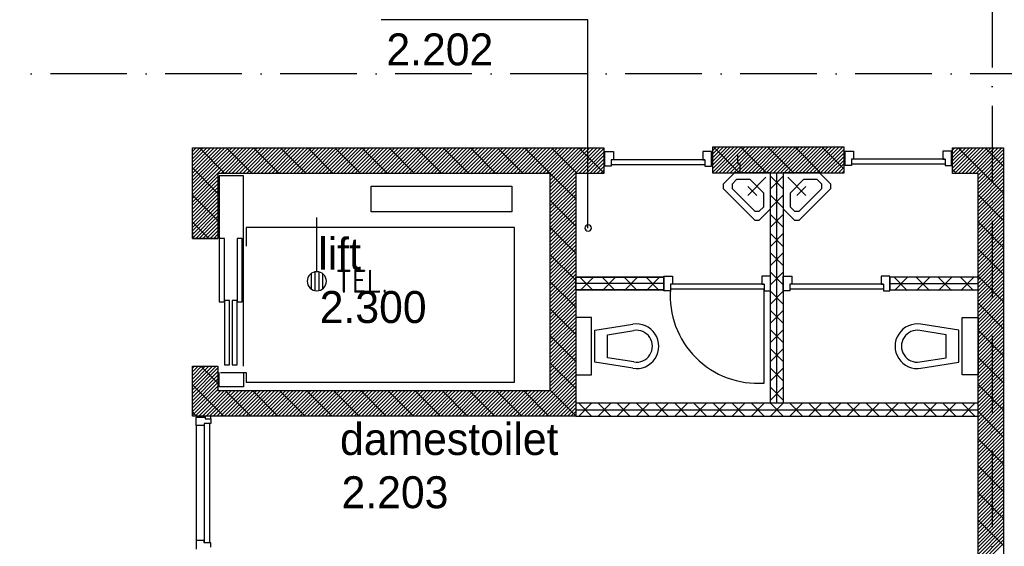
# Model space of a CAD drawing. Header units: millimetres. Extents: x 50250 to 324922, y 191 to 84291.
# Tile 29 of 44: x 182693 to 190400, y 45164 to 49287. Entities that reach past the tile are written whole.
import ezdxf
from ezdxf.enums import TextEntityAlignment as Align

# ---------------------------------------------------------------- set-up
doc = ezdxf.new("R2010")
doc.units = ezdxf.units.MM
doc.header["$LTSCALE"] = 100
doc.linetypes.add('DASHDOT', pattern=[9, 6, -1.5, 0, -1.5])
doc.layers.get('0').update_dxf_attribs({"linetype": 'CONTINUOUS'})
for name, color, linetype in [('AL$1----_ALGEMEEN', 7, 'CONTINUOUS'), ('AL$7----_STRAMIEN', 1, 'DASHDOT'), ('AL22----_BINNENWAND', 7, 'CONTINUOUS'), ('AL28----_KONSTRUKTIE', 3, 'CONTINUOUS'), ('AL32----_BINNENKOZ', 7, 'CONTINUOUS'), ('AL32----_DRAAIRICHTING', 1, 'CONTINUOUS'), ('AL66----_TRANSPINST', 7, 'CONTINUOUS'), ('AL74----_INRSANITAIR', 7, 'CONTINUOUS'), ('ALL-----_REFLIJNEN', 8, 'CONTINUOUS'), ('ALXA7---_KALKZVUIL', 1, 'CONTINUOUS'), ('ALXAA---_GEWBETON', 12, 'CONTINUOUS'), ('ALXAB---_PREFABBETON', 1, 'CONTINUOUS'), ('BOUW', 8, 'CONTINUOUS'), ('EB6441--_ATTRIB', 2, 'CONTINUOUS'), ('EL6441--_DATACOM', 3, 'CONTINUOUS'), ('GEBOUWLABEL', 4, 'CONTINUOUS')]:
    doc.layers.add(name, color=color, linetype=linetype)
doc.styles.add('1_8', font='ISO', dxfattribs={"height": 1.8})
doc.styles.add('BURO-025', font='BUROFONT.shx', dxfattribs={"height": 250})

# ---------------------------------------------------------------- blocks, each defined once
blk = doc.blocks.new('ES4X2')
for p, q in [((-0.45, 1.4), (-0.45, 2.6)), ((-0.15, 1.265), (-0.15, 2.735)), ((0.15, 1.265), (0.15, 2.735)), ((0.45, 1.4), (0.45, 2.6)), ((0, 1.25), (0, -3))]:
    blk.add_line(p, q)
blk.add_circle((0, 2), 0.75)
at = {"style": '1_8', "flags": 8}
for tag, p in [('NUMMER', (1.25, 3.5)), ('CODE', (-1.25, 3.5))]:
    blk.add_attdef(tag, text='', height=1.8, rotation=90, dxfattribs=at).set_placement(p, align=Align.MIDDLE_LEFT)
blk.add_attdef('M_CODE', text='', height=1.8, dxfattribs=at).set_placement((0, 0), align=Align.MIDDLE_CENTER)

msp = doc.modelspace()

# ---------------------------------------------------------------- linework, layer by layer
at = {"layer": 'AL$1----_ALGEMEEN', "color": 8}
msp.add_line((190395.1, 48283.4), (190395.1, 48283.4), dxfattribs=at)
at = {"layer": 'AL$7----_STRAMIEN', "color": 1}
msp.add_line((190305.1, 76515.8), (190305.1, 7174.9), dxfattribs=at)
msp.add_lwpolyline([(190733.8, 48863.4), (89505, 48863.4)], dxfattribs=at)
at = {"layer": 'AL22----_BINNENWAND', "color": 8}
for p, q in [((188570.1, 48087.9), (188670.1, 48087.9)), ((188570.1, 46283.5), (188570.1, 48087.9)), ((188670.1, 48087.9), (188670.1, 46283.5)), ((187045.1, 47272.1), (187045.1, 47172.1)), ((187736.1, 47272.1), (187045.1, 47272.1)), ((187045.1, 47272.1), (187736.1, 47272.1)), ((187045.1, 47172.1), (187045.1, 47272.1)), ((187736.1, 47172.1), (187736.1, 47272.1)), ((187736.1, 47272.1), (187736.1, 47172.1)), ((189504.1, 47272.1), (189504.1, 47172.1)), ((190195.1, 47272.1), (189504.1, 47272.1)), ((189504.1, 47272.1), (189504.1, 47172.1)), ((190195.1, 47272.1), (189504.1, 47272.1)), ((190195.1, 47172.1), (190195.1, 47272.1)), ((190195.1, 47172.1), (190195.1, 47272.1)), ((187045.1, 47172.1), (187736.1, 47172.1)), ((187736.1, 47172.1), (187045.1, 47172.1)), ((189504.1, 47172.1), (190195.1, 47172.1)), ((189504.1, 47172.1), (190195.1, 47172.1)), ((190195.1, 46283.5), (187045.1, 46283.5)), ((187045.1, 46283.5), (187045.1, 46183.5)), ((188670.1, 46283.5), (188570.1, 46283.5)), ((190195.1, 46183.5), (190195.1, 46283.5)), ((187045.1, 46183.5), (190195.1, 46183.5))]:
    msp.add_line(p, q, dxfattribs=at)
at = {"layer": 'AL28----_KONSTRUKTIE', "color": 8}
for p, q in [((184045.1, 48283.4), (187045.1, 48283.4)), ((184045.1, 47573.5), (184045.1, 48283.4)), ((187045.1, 48283.4), (187265.1, 48283.4)), ((187265.1, 48283.4), (187265.6, 48083.4)), ((189145.5, 48287.9), (188115.3, 48287.9)), ((188115.3, 48287.9), (188115.3, 48087.9)), ((189145.5, 48087.9), (189145.5, 48287.9)), ((189995.5, 48283.4), (190395.1, 48283.4)), ((189995.5, 48083.4), (189995.5, 48283.4)), ((190395.1, 48283.4), (190395.1, 38683.4)), ((190395.1, 48283.4), (190395.1, 48283.4)), ((186845.1, 48083.4), (184245.1, 48083.4)), ((184245.1, 48083.4), (184245.1, 47573.5)), ((186845.1, 46383.5), (186845.1, 48083.4)), ((187045.1, 48083.4), (187045.1, 46183.5)), ((187265.6, 48083.4), (187045.1, 48083.4)), ((187265.6, 48083.4), (187265.6, 48083.4)), ((188115.3, 48087.9), (188495.1, 48087.9)), ((188495.1, 48087.9), (189145.5, 48087.9)), ((190195.1, 48083.4), (189995.5, 48083.4)), ((190195.1, 38883.4), (190195.1, 48083.4)), ((184245.1, 47573.5), (184045.1, 47573.5)), ((184045.1, 46573.5), (184245.1, 46573.5)), ((184045.1, 46183.5), (184045.1, 46573.5)), ((184245.1, 46573.5), (184245.1, 46383.5)), ((184245.1, 46383.5), (186845.1, 46383.5)), ((184245.1, 46183.5), (184045.1, 46183.5)), ((187045.1, 46183.5), (184245.1, 46183.5)), ((184245.1, 46183.5), (184245.1, 46183.5))]:
    msp.add_line(p, q, dxfattribs=at)
at = {"layer": 'AL32----_BINNENKOZ', "color": 8}
for p, q in [((187273.1, 48253.4), (187340.1, 48253.4)), ((187273.1, 48139.4), (187273.1, 48253.4)), ((187340.1, 48253.4), (187340.1, 48190.4)), ((188040.1, 48253.4), (188040.1, 48190.4)), ((188107.1, 48253.4), (188040.1, 48253.4)), ((188107.1, 48139.4), (188107.1, 48253.4)), ((189153.2, 48257.9), (189220.2, 48257.9)), ((189153.2, 48143.9), (189153.2, 48257.9)), ((189220.2, 48257.9), (189220.2, 48194.9)), ((189920.2, 48257.9), (189920.2, 48194.9)), ((189987.2, 48257.9), (189920.2, 48257.9)), ((189987.2, 48143.9), (189987.2, 48257.9)), ((187323.1, 48190.4), (187323.1, 48139.4)), ((187340.1, 48190.4), (187323.1, 48190.4)), ((188057.1, 48190.4), (187323.1, 48190.4)), ((188040.1, 48190.4), (188057.1, 48190.4)), ((188057.1, 48190.4), (188057.1, 48139.4)), ((188311.7, 48225.5), (188311.7, 48162.5)), ((189937.2, 48194.9), (189203.2, 48194.9)), ((189203.2, 48194.9), (189203.2, 48143.9)), ((189220.2, 48194.9), (189203.2, 48194.9)), ((189920.2, 48194.9), (189937.2, 48194.9)), ((189937.2, 48194.9), (189937.2, 48143.9)), ((187323.1, 48139.4), (187273.1, 48139.4)), ((188057.1, 48150.4), (187323.1, 48150.4)), ((188057.1, 48139.4), (188107.1, 48139.4)), ((188311.7, 48162.5), (188328.7, 48162.5)), ((188328.7, 48162.5), (188328.7, 48086.5)), ((189203.2, 48143.9), (189153.2, 48143.9)), ((189937.2, 48154.9), (189203.2, 48154.9)), ((189937.2, 48143.9), (189987.2, 48143.9)), ((187736.1, 47279.1), (187803.1, 47279.1)), ((187736.1, 47165.1), (187736.1, 47279.1)), ((187803.1, 47279.1), (187803.1, 47216.1)), ((188503.1, 47279.1), (188503.1, 47216.1)), ((188570.1, 47279.1), (188503.1, 47279.1)), ((188570.1, 47165.1), (188570.1, 47279.1)), ((188670.1, 47279.1), (188737.1, 47279.1)), ((188670.1, 47165.1), (188670.1, 47279.1)), ((188737.1, 47279.1), (188737.1, 47216.1)), ((189437.1, 47279.1), (189437.1, 47216.1)), ((189504.1, 47279.1), (189437.1, 47279.1)), ((189504.1, 47165.1), (189504.1, 47279.1)), ((188520.1, 47216.1), (187786.1, 47216.1)), ((187786.1, 47216.1), (187786.1, 47165.1)), ((187803.1, 47216.1), (187786.1, 47216.1)), ((188520.1, 47176.1), (187786.1, 47176.1)), ((188503.1, 47216.1), (188520.1, 47216.1)), ((188520.1, 47216.1), (188520.1, 47165.1)), ((188720.1, 47216.1), (188720.1, 47165.1)), ((188737.1, 47216.1), (188720.1, 47216.1)), ((189454.1, 47216.1), (188720.1, 47216.1)), ((189454.1, 47176.1), (188720.1, 47176.1)), ((189437.1, 47216.1), (189454.1, 47216.1)), ((189454.1, 47216.1), (189454.1, 47165.1)), ((187786.1, 47165.1), (187736.1, 47165.1)), ((188520.1, 47165.1), (188570.1, 47165.1)), ((188720.1, 47165.1), (188670.1, 47165.1)), ((189454.1, 47165.1), (189504.1, 47165.1)), ((184075.1, 46175.5), (184145.1, 46175.5)), ((184075.1, 46108.5), (184075.1, 46175.5)), ((184145.1, 46183.5), (184145.1, 46160.5)), ((184189.1, 46183.5), (184145.1, 46183.5)), ((184145.1, 46175.5), (184145.1, 46160.5)), ((184189.1, 46160.5), (184189.1, 46183.5)), ((184138.1, 46108.5), (184075.1, 46108.5)), ((184138.1, 46125.5), (184138.1, 45191.5)), ((184138.1, 46125.5), (184138.1, 46108.5)), ((184189.1, 46125.5), (184138.1, 46125.5)), ((184145.1, 46160.5), (184189.1, 46160.5)), ((184178.1, 46125.5), (184178.1, 45191.5)), ((184189.1, 46160.5), (184189.1, 46125.5)), ((184075.1, 45208.5), (184075.1, 45141.5)), ((184138.1, 45208.5), (184075.1, 45208.5)), ((184138.1, 45191.5), (184138.1, 45208.5)), ((184189.1, 45191.5), (184138.1, 45191.5)), ((184189.1, 45156.5), (184189.1, 45191.5))]:
    msp.add_line(p, q, dxfattribs=at)
at = {"layer": 'AL32----_BINNENKOZ', "color": 8, "linetype": 'Continuous'}
msp.add_line((184075.1, 46108.5), (184075.1, 45208.5), dxfattribs=at)
at = {"layer": 'AL32----_DRAAIRICHTING', "color": 8}
msp.add_line((188520.1, 46442.1), (188520.1, 47176.1), dxfattribs=at)
msp.add_arc((188470.1, 47126), 685.8, 175.8145, 274.1855, dxfattribs=at)
at = {"layer": 'AL66----_TRANSPINST', "color": 8, "linetype": 'Continuous'}
for p, q in [((184255.1, 48063.5), (184255.1, 47573.5)), ((184445.1, 48063.5), (184255.1, 48063.5)), ((184445.1, 47573.5), (184445.1, 48063.5)), ((185445.1, 47983.5), (186545.1, 47983.5)), ((186545.1, 47983.5), (186545.1, 47783.5)), ((186545.1, 47783.5), (185445.1, 47783.5)), ((186565.1, 47658.5), (184465.1, 47658.5)), ((184465.1, 47658.5), (184465.1, 47513.5)), ((186565.1, 46448.5), (186565.1, 47658.5)), ((184045.1, 47623.5), (184045.1, 47573.5)), ((184045.1, 47573.5), (184245.1, 47573.5)), ((184295.1, 47573.5), (184255.1, 47573.5)), ((184295.1, 47078.5), (184295.1, 47573.5)), ((184435.1, 47573.5), (184395.1, 47573.5)), ((184435.1, 47078.5), (184435.1, 47573.5)), ((184445.1, 46573.5), (184445.1, 47573.5)), ((184255.1, 47078.5), (184295.1, 47078.5)), ((184335.1, 47088.5), (184295.1, 47088.5)), ((184335.1, 46583.5), (184335.1, 47088.5)), ((184395.1, 47088.5), (184355.1, 47088.5)), ((184395.1, 46583.5), (184395.1, 47088.5)), ((184395.1, 47078.5), (184435.1, 47078.5)), ((184045.1, 46573.5), (184245.1, 46573.5)), ((184045.1, 46523.5), (184045.1, 46573.5)), ((184295.1, 46583.5), (184335.1, 46583.5)), ((184355.1, 46583.5), (184395.1, 46583.5)), ((184255.1, 46413.5), (184255.1, 46523.5)), ((184265.1, 46523.5), (184465.1, 46523.5)), ((184445.1, 46523.5), (184445.1, 46413.5)), ((184465.1, 46523.5), (184465.1, 46448.5)), ((184445.1, 46413.5), (184255.1, 46413.5)), ((184465.1, 46448.5), (186565.1, 46448.5))]:
    msp.add_line(p, q, dxfattribs=at)
at = {"layer": 'AL66----_TRANSPINST', "color": 8}
for p, q in [((185445.1, 47783.5), (185445.1, 47983.5)), ((184255.1, 47573.5), (184255.1, 47078.5)), ((184395.1, 47573.5), (184395.1, 47078.5)), ((184295.1, 47088.5), (184295.1, 46583.5)), ((184355.1, 47088.5), (184355.1, 46583.5))]:
    msp.add_line(p, q, dxfattribs=at)
at = {"layer": 'AL74----_INRSANITAIR', "color": 8, "linetype": 'Continuous'}
for p, q in [((188287.3, 48087.9), (188198.9, 47999.5)), ((188304.9, 48034.9), (188269.6, 47999.5)), ((188570.1, 48087.9), (188287.3, 48087.9)), ((188411, 48034.9), (188304.9, 48034.9)), ((188534.7, 48052.5), (188393.3, 47911.1)), ((188517.1, 47928.8), (188411, 48034.9)), ((188570.1, 48087.9), (188570.1, 48087.9)), ((188570.1, 47805.1), (188570.1, 48087.9)), ((188670.1, 48087.9), (188670.1, 48087.9)), ((188952.9, 48087.9), (188670.1, 48087.9)), ((188670.1, 48087.9), (188670.1, 47805.1)), ((188705.5, 48052.5), (188846.9, 47911.1)), ((188829.2, 48034.9), (188723.1, 47928.8)), ((188829.2, 48034.9), (188829.2, 48034.9)), ((188935.3, 48034.9), (188829.2, 48034.9)), ((188970.6, 47999.5), (188935.3, 48034.9)), ((188952.9, 48087.9), (188952.9, 48087.9)), ((189041.3, 47999.5), (188952.9, 48087.9)), ((188198.9, 47999.5), (188198.9, 47964.2)), ((188198.9, 47964.2), (188446.4, 47716.7)), ((188269.6, 47999.5), (188269.6, 47964.2)), ((188269.6, 47964.2), (188446.4, 47787.4)), ((188393.3, 47981.8), (188464, 47911.1)), ((188776.2, 47911.1), (188846.9, 47981.8)), ((188793.8, 47716.7), (189041.3, 47964.2)), ((188793.8, 47787.4), (188970.6, 47964.2)), ((188970.6, 47964.2), (188970.6, 47999.5)), ((189041.3, 47964.2), (189041.3, 47999.5)), ((188517.1, 47928.8), (188517.1, 47928.8)), ((188517.1, 47822.7), (188517.1, 47928.8)), ((188723.1, 47928.8), (188723.1, 47822.7)), ((188446.4, 47787.4), (188481.7, 47787.4)), ((188481.7, 47787.4), (188517.1, 47822.7)), ((188481.7, 47716.7), (188570.1, 47805.1)), ((188570.1, 47805.1), (188570.1, 47805.1)), ((188670.1, 47805.1), (188758.5, 47716.7)), ((188723.1, 47822.7), (188758.5, 47787.4)), ((188758.5, 47787.4), (188793.8, 47787.4)), ((188446.4, 47716.7), (188481.7, 47716.7)), ((188758.5, 47716.7), (188793.8, 47716.7)), ((187045.1, 46955.1), (187045.1, 46505.1)), ((187170.1, 46955.1), (187045.1, 46955.1)), ((187170.1, 46505.1), (187170.1, 46955.1)), ((190070.1, 46955.1), (190195.1, 46955.1)), ((190070.1, 46505.1), (190070.1, 46955.1)), ((190195.1, 46955.1), (190195.1, 46505.1)), ((187195.1, 46855.1), (187492.4, 46902.8)), ((187445.1, 46905.1), (187445.1, 46905.1)), ((190045.1, 46855.1), (189747.9, 46902.8)), ((187195.1, 46605.1), (187195.1, 46855.1)), ((187295.1, 46820.5), (187500.3, 46853.5)), ((187295.1, 46639.6), (187295.1, 46820.5)), ((189945.1, 46820.5), (189740, 46853.5)), ((189945.1, 46639.6), (189945.1, 46820.5)), ((190045.1, 46605.1), (190045.1, 46855.1)), ((187620.1, 46780.1), (187620.1, 46780.1)), ((187500.3, 46606.7), (187295.1, 46639.6)), ((189740, 46606.7), (189945.1, 46639.6)), ((187492.4, 46557.3), (187195.1, 46605.1)), ((189747.9, 46557.3), (190045.1, 46605.1)), ((187045.1, 46505.1), (187170.1, 46505.1)), ((190195.1, 46505.1), (190070.1, 46505.1))]:
    msp.add_line(p, q, dxfattribs=at)
for centre, radius, start, end in [((187520.1, 46730.1), 175, 260.86729, 99.13271), ((189720.1, 46730.1), 175, 80.86729, 279.13271), ((187520.1, 46730.1), 125, 260.86729, 99.13271), ((189720.1, 46730.1), 125, 80.86729, 279.13271)]:
    msp.add_arc(centre, radius, start, end, dxfattribs=at)
at = {"layer": 'ALL-----_REFLIJNEN', "color": 8, "linetype": 'Continuous'}
for p, q in [((188620.1, 46283.5), (188620.1, 48087.9)), ((187736.1, 47222.1), (187045.1, 47222.1)), ((189504.1, 47222.1), (190195.1, 47222.1)), ((187045.1, 46233.5), (190195.1, 46233.5))]:
    msp.add_line(p, q, dxfattribs=at)
at = {"layer": 'ALXA7---_KALKZVUIL', "color": 8}
for p, q in [((188570.1, 47962.7), (188670.1, 48062.7)), ((188570.1, 48062.7), (188670.1, 47962.7)), ((188570.1, 47812.4), (188670.1, 47912.4)), ((188570.1, 47912.4), (188670.1, 47812.4)), ((188570.1, 47662), (188670.1, 47762)), ((188570.1, 47762), (188670.1, 47662)), ((188570.1, 47511.6), (188670.1, 47611.6)), ((188570.1, 47611.6), (188670.1, 47511.6)), ((188570.1, 47361.3), (188670.1, 47461.3)), ((188570.1, 47461.3), (188670.1, 47361.3)), ((187181.5, 47167.3), (187081.5, 47267.3)), ((187081.5, 47167.3), (187181.5, 47267.3)), ((187354.3, 47167.3), (187254.3, 47267.3)), ((187254.3, 47167.3), (187354.3, 47267.3)), ((187527, 47167.3), (187427, 47267.3)), ((187427, 47167.3), (187527, 47267.3)), ((187699.8, 47167.3), (187599.8, 47267.3)), ((187599.8, 47167.3), (187699.8, 47267.3)), ((188570.1, 47210.9), (188670.1, 47310.9)), ((188570.1, 47310.9), (188670.1, 47210.9)), ((189540.5, 47267.3), (189640.5, 47167.3)), ((189640.5, 47267.3), (189540.5, 47167.3)), ((189713.3, 47267.3), (189813.3, 47167.3)), ((189813.3, 47267.3), (189713.3, 47167.3)), ((189886, 47267.3), (189986, 47167.3)), ((189986, 47267.3), (189886, 47167.3)), ((190058.8, 47267.3), (190158.8, 47167.3)), ((190158.8, 47267.3), (190058.8, 47167.3)), ((188570.1, 47060.5), (188670.1, 47160.5)), ((188570.1, 47160.5), (188670.1, 47060.5)), ((188570.1, 46910.2), (188670.1, 47010.2)), ((188570.1, 47010.2), (188670.1, 46910.2)), ((188570.1, 46759.8), (188670.1, 46859.8)), ((188570.1, 46859.8), (188670.1, 46759.8)), ((188570.1, 46609.5), (188670.1, 46709.5)), ((188570.1, 46709.5), (188670.1, 46609.5)), ((188570.1, 46459.1), (188670.1, 46559.1)), ((188570.1, 46559.1), (188670.1, 46459.1)), ((188570.1, 46308.7), (188670.1, 46408.7)), ((188570.1, 46408.7), (188670.1, 46308.7)), ((187070.1, 46283.5), (187170.1, 46183.5)), ((187170.1, 46283.5), (187070.1, 46183.5)), ((187220.1, 46283.5), (187320.1, 46183.5)), ((187320.1, 46283.5), (187220.1, 46183.5)), ((187370.1, 46283.5), (187470.1, 46183.5)), ((187470.1, 46283.5), (187370.1, 46183.5)), ((187520.1, 46283.5), (187620.1, 46183.5)), ((187620.1, 46283.5), (187520.1, 46183.5)), ((187670.1, 46283.5), (187770.1, 46183.5)), ((187770.1, 46283.5), (187670.1, 46183.5)), ((187820.1, 46283.5), (187920.1, 46183.5)), ((187920.1, 46283.5), (187820.1, 46183.5)), ((187970.1, 46283.5), (188070.1, 46183.5)), ((188070.1, 46283.5), (187970.1, 46183.5)), ((188120.1, 46283.5), (188220.1, 46183.5)), ((188220.1, 46283.5), (188120.1, 46183.5)), ((188270.1, 46283.5), (188370.1, 46183.5)), ((188370.1, 46283.5), (188270.1, 46183.5)), ((188420.1, 46283.5), (188520.1, 46183.5)), ((188520.1, 46283.5), (188420.1, 46183.5)), ((188570.1, 46283.5), (188670.1, 46183.5)), ((188670.1, 46283.5), (188570.1, 46183.5)), ((188720.1, 46283.5), (188820.1, 46183.5)), ((188820.1, 46283.5), (188720.1, 46183.5)), ((188870.1, 46283.5), (188970.1, 46183.5)), ((188970.1, 46283.5), (188870.1, 46183.5)), ((189020.1, 46283.5), (189120.1, 46183.5)), ((189120.1, 46283.5), (189020.1, 46183.5)), ((189170.1, 46283.5), (189270.1, 46183.5)), ((189270.1, 46283.5), (189170.1, 46183.5)), ((189320.1, 46283.5), (189420.1, 46183.5)), ((189420.1, 46283.5), (189320.1, 46183.5)), ((189470.1, 46283.5), (189570.1, 46183.5)), ((189570.1, 46283.5), (189470.1, 46183.5)), ((189620.1, 46283.5), (189720.1, 46183.5)), ((189720.1, 46283.5), (189620.1, 46183.5)), ((189770.1, 46283.5), (189870.1, 46183.5)), ((189870.1, 46283.5), (189770.1, 46183.5)), ((189920.1, 46283.5), (190020.1, 46183.5)), ((190020.1, 46283.5), (189920.1, 46183.5)), ((190070.1, 46283.5), (190170.1, 46183.5)), ((190170.1, 46283.5), (190070.1, 46183.5))]:
    msp.add_line(p, q, dxfattribs=at)
at = {"layer": 'ALXAA---_GEWBETON', "color": 8}
for p, q in [((184045.1, 47887.1), (184441.4, 48283.4)), ((184045.1, 47915.4), (184413.1, 48283.4)), ((184045.1, 47943.7), (184384.8, 48283.4)), ((184045.1, 47972), (184356.5, 48283.4)), ((184045.1, 48000.3), (184328.2, 48283.4)), ((184045.1, 48028.6), (184300, 48283.4)), ((184045.1, 48056.8), (184271.7, 48283.4)), ((184045.1, 48085.1), (184243.4, 48283.4)), ((184045.1, 48113.4), (184215.1, 48283.4)), ((184045.1, 48141.7), (184186.8, 48283.4)), ((184045.1, 48170), (184158.5, 48283.4)), ((184045.1, 48198.3), (184130.3, 48283.4)), ((184045.1, 48226.5), (184102, 48283.4)), ((184045.1, 48254.8), (184073.7, 48283.4)), ((184045.1, 48283.1), (184045.4, 48283.4)), ((184269.7, 48083.4), (184469.7, 48283.4)), ((184298, 48083.4), (184498, 48283.4)), ((184326.2, 48083.4), (184526.2, 48283.4)), ((184354.5, 48083.4), (184554.5, 48283.4)), ((184382.8, 48083.4), (184582.8, 48283.4)), ((184411.1, 48083.4), (184611.1, 48283.4)), ((184439.4, 48083.4), (184639.4, 48283.4)), ((184467.7, 48083.4), (184667.7, 48283.4)), ((184495.9, 48083.4), (184695.9, 48283.4)), ((184524.2, 48083.4), (184724.2, 48283.4)), ((184552.5, 48083.4), (184752.5, 48283.4)), ((184580.8, 48083.4), (184780.8, 48283.4)), ((184609.1, 48083.4), (184809.1, 48283.4)), ((184637.4, 48083.4), (184837.4, 48283.4)), ((184665.7, 48083.4), (184865.7, 48283.4)), ((184693.9, 48083.4), (184893.9, 48283.4)), ((184722.2, 48083.4), (184922.2, 48283.4)), ((184750.5, 48083.4), (184950.5, 48283.4)), ((184778.8, 48083.4), (184978.8, 48283.4)), ((184807.1, 48083.4), (185007.1, 48283.4)), ((184835.4, 48083.4), (185035.4, 48283.4)), ((184863.6, 48083.4), (185063.6, 48283.4)), ((184891.9, 48083.4), (185091.9, 48283.4)), ((184920.2, 48083.4), (185120.2, 48283.4)), ((184948.5, 48083.4), (185148.5, 48283.4)), ((184976.8, 48083.4), (185176.8, 48283.4)), ((185005.1, 48083.4), (185205.1, 48283.4)), ((185033.3, 48083.4), (185233.3, 48283.4)), ((185061.6, 48083.4), (185261.6, 48283.4)), ((185089.9, 48083.4), (185289.9, 48283.4)), ((185118.2, 48083.4), (185318.2, 48283.4)), ((185146.5, 48083.4), (185346.5, 48283.4)), ((185174.8, 48083.4), (185374.8, 48283.4)), ((185203.1, 48083.4), (185403.1, 48283.4)), ((185231.3, 48083.4), (185431.3, 48283.4)), ((185259.6, 48083.4), (185459.6, 48283.4)), ((185287.9, 48083.4), (185487.9, 48283.4)), ((185316.2, 48083.4), (185516.2, 48283.4)), ((185344.5, 48083.4), (185544.5, 48283.4)), ((185372.8, 48083.4), (185572.8, 48283.4)), ((185401, 48083.4), (185601, 48283.4)), ((185429.3, 48083.4), (185629.3, 48283.4)), ((185457.6, 48083.4), (185657.6, 48283.4)), ((185485.9, 48083.4), (185685.9, 48283.4)), ((185514.2, 48083.4), (185714.2, 48283.4)), ((185542.5, 48083.4), (185742.5, 48283.4)), ((185570.7, 48083.4), (185770.7, 48283.4)), ((185599, 48083.4), (185799, 48283.4)), ((185627.3, 48083.4), (185827.3, 48283.4)), ((185655.6, 48083.4), (185855.6, 48283.4)), ((185683.9, 48083.4), (185883.9, 48283.4)), ((185712.2, 48083.4), (185912.2, 48283.4)), ((185740.5, 48083.4), (185940.5, 48283.4)), ((185768.7, 48083.4), (185968.7, 48283.4)), ((185797, 48083.4), (185997, 48283.4)), ((185825.3, 48083.4), (186025.3, 48283.4)), ((185853.6, 48083.4), (186053.6, 48283.4)), ((185881.9, 48083.4), (186081.9, 48283.4)), ((185910.2, 48083.4), (186110.2, 48283.4)), ((185938.4, 48083.4), (186138.4, 48283.4)), ((185966.7, 48083.4), (186166.7, 48283.4)), ((185995, 48083.4), (186195, 48283.4)), ((186023.3, 48083.4), (186223.3, 48283.4)), ((186051.6, 48083.4), (186251.6, 48283.4)), ((186079.9, 48083.4), (186279.9, 48283.4)), ((186108.1, 48083.4), (186308.1, 48283.4)), ((186136.4, 48083.4), (186336.4, 48283.4)), ((186164.7, 48083.4), (186364.7, 48283.4)), ((186193, 48083.4), (186393, 48283.4)), ((186221.3, 48083.4), (186421.3, 48283.4)), ((186249.6, 48083.4), (186449.6, 48283.4)), ((186277.9, 48083.4), (186477.9, 48283.4)), ((186306.1, 48083.4), (186506.1, 48283.4)), ((186334.4, 48083.4), (186534.4, 48283.4)), ((186362.7, 48083.4), (186562.7, 48283.4)), ((186391, 48083.4), (186591, 48283.4)), ((186419.3, 48083.4), (186619.3, 48283.4)), ((186447.6, 48083.4), (186647.6, 48283.4)), ((186475.8, 48083.4), (186675.8, 48283.4)), ((186504.1, 48083.4), (186704.1, 48283.4)), ((186532.4, 48083.4), (186732.4, 48283.4)), ((186560.7, 48083.4), (186760.7, 48283.4)), ((186589, 48083.4), (186789, 48283.4)), ((186617.3, 48083.4), (186817.3, 48283.4)), ((186645.6, 48083.4), (186845.6, 48283.4)), ((186673.8, 48083.4), (186873.8, 48283.4)), ((186702.1, 48083.4), (186902.1, 48283.4)), ((186730.4, 48083.4), (186930.4, 48283.4)), ((186758.7, 48083.4), (186958.7, 48283.4)), ((186787, 48083.4), (186987, 48283.4)), ((186815.3, 48083.4), (187015.3, 48283.4)), ((186843.5, 48083.4), (187043.5, 48283.4)), ((186845.1, 47887), (187241.5, 48283.4)), ((186845.1, 47915.3), (187213.2, 48283.4)), ((186845.1, 47943.6), (187185, 48283.4)), ((186845.1, 47971.8), (187156.7, 48283.4)), ((186845.1, 48000.1), (187128.4, 48283.4)), ((186845.1, 48028.4), (187100.1, 48283.4)), ((186845.1, 48056.7), (187071.8, 48283.4)), ((187069.8, 48083.4), (187265.1, 48278.7)), ((187098.1, 48083.4), (187265.2, 48250.5)), ((188115.3, 48091.1), (188312.1, 48287.9)), ((188115.3, 48119.4), (188283.8, 48287.9)), ((188115.3, 48147.7), (188255.6, 48287.9)), ((188115.3, 48176), (188227.3, 48287.9)), ((188115.3, 48204.3), (188199, 48287.9)), ((188115.3, 48232.6), (188170.7, 48287.9)), ((188115.3, 48260.8), (188142.4, 48287.9)), ((188140.4, 48087.9), (188340.4, 48287.9)), ((188168.7, 48087.9), (188368.7, 48287.9)), ((188197, 48087.9), (188397, 48287.9)), ((188225.3, 48087.9), (188425.3, 48287.9)), ((188253.5, 48087.9), (188453.5, 48287.9)), ((188281.8, 48087.9), (188481.8, 48287.9)), ((188310.1, 48087.9), (188510.1, 48287.9)), ((188338.4, 48087.9), (188538.4, 48287.9)), ((188366.7, 48087.9), (188566.7, 48287.9)), ((188395, 48087.9), (188595, 48287.9)), ((188423.2, 48087.9), (188623.2, 48287.9)), ((188451.5, 48087.9), (188651.5, 48287.9)), ((188479.8, 48087.9), (188679.8, 48287.9)), ((188508.1, 48087.9), (188708.1, 48287.9)), ((188536.4, 48087.9), (188736.4, 48287.9)), ((188564.7, 48087.9), (188764.7, 48287.9)), ((188593, 48087.9), (188793, 48287.9)), ((188621.2, 48087.9), (188821.2, 48287.9)), ((188649.5, 48087.9), (188849.5, 48287.9)), ((188677.8, 48087.9), (188877.8, 48287.9)), ((188706.1, 48087.9), (188906.1, 48287.9)), ((188734.4, 48087.9), (188934.4, 48287.9)), ((188762.7, 48087.9), (188962.7, 48287.9)), ((188790.9, 48087.9), (188990.9, 48287.9)), ((188819.2, 48087.9), (189019.2, 48287.9)), ((188847.5, 48087.9), (189047.5, 48287.9)), ((188875.8, 48087.9), (189075.8, 48287.9)), ((188904.1, 48087.9), (189104.1, 48287.9)), ((188932.4, 48087.9), (189132.4, 48287.9)), ((188960.7, 48087.9), (189145.5, 48272.7)), ((189995.5, 48095.8), (190183.1, 48283.4)), ((189995.5, 48124), (190154.8, 48283.4)), ((189995.5, 48152.3), (190126.5, 48283.4)), ((189995.5, 48180.6), (190098.2, 48283.4)), ((189995.5, 48208.9), (190070, 48283.4)), ((189995.5, 48237.2), (190041.7, 48283.4)), ((189995.5, 48265.5), (190013.4, 48283.4)), ((190011.4, 48083.4), (190211.4, 48283.4)), ((190039.7, 48083.4), (190239.7, 48283.4)), ((190067.9, 48083.4), (190267.9, 48283.4)), ((190096.2, 48083.4), (190296.2, 48283.4)), ((190124.5, 48083.4), (190324.5, 48283.4)), ((190152.8, 48083.4), (190352.8, 48283.4)), ((190181.1, 48083.4), (190381.1, 48283.4)), ((190195.1, 48069.2), (190395.1, 48269.2)), ((187126.4, 48083.4), (187265.3, 48222.3)), ((187154.7, 48083.4), (187265.3, 48194)), ((188988.9, 48087.9), (189145.5, 48244.4)), ((189017.2, 48087.9), (189145.5, 48216.2)), ((189045.5, 48087.9), (189145.5, 48187.9)), ((190195.1, 48040.9), (190395.1, 48240.9)), ((190195.1, 48012.6), (190395.1, 48212.6)), ((190195.1, 47984.3), (190395.1, 48184.3)), ((187183, 48083.4), (187265.4, 48165.8)), ((187211.2, 48083.4), (187265.4, 48137.6)), ((187239.5, 48083.4), (187265.5, 48109.4)), ((189073.8, 48087.9), (189145.5, 48159.6)), ((189102.1, 48087.9), (189145.5, 48131.3)), ((189130.4, 48087.9), (189145.5, 48103)), ((190195.1, 47956), (190395.1, 48156)), ((190195.1, 47927.7), (190395.1, 48127.7)), ((190195.1, 47899.5), (190395.1, 48099.5)), ((184045.1, 47858.9), (184245.1, 48058.9)), ((184045.1, 47830.6), (184245.1, 48030.6)), ((186845.1, 47858.7), (187045.1, 48058.7)), ((186845.1, 47830.4), (187045.1, 48030.4)), ((190195.1, 47871.2), (190395.1, 48071.2)), ((190195.1, 47842.9), (190395.1, 48042.9)), ((184045.1, 47802.3), (184245.1, 48002.3)), ((184045.1, 47774), (184245.1, 47974)), ((184045.1, 47745.7), (184245.1, 47945.7)), ((186845.1, 47802.1), (187045.1, 48002.1)), ((186845.1, 47773.9), (187045.1, 47973.9)), ((186845.1, 47745.6), (187045.1, 47945.6)), ((190195.1, 47814.6), (190395.1, 48014.6)), ((190195.1, 47786.3), (190395.1, 47986.3)), ((190195.1, 47758), (190395.1, 47958)), ((184045.1, 47717.4), (184245.1, 47917.4)), ((184045.1, 47689.1), (184245.1, 47889.1)), ((184045.1, 47660.9), (184245.1, 47860.9)), ((186845.1, 47717.3), (187045.1, 47917.3)), ((186845.1, 47689), (187045.1, 47889)), ((186845.1, 47660.7), (187045.1, 47860.7)), ((190195.1, 47729.7), (190395.1, 47929.7)), ((190195.1, 47701.5), (190395.1, 47901.5)), ((190195.1, 47673.2), (190395.1, 47873.2)), ((184045.1, 47632.6), (184245.1, 47832.6)), ((184045.1, 47604.3), (184245.1, 47804.3)), ((186845.1, 47632.4), (187045.1, 47832.4)), ((186845.1, 47604.2), (187045.1, 47804.2)), ((190195.1, 47644.9), (190395.1, 47844.9)), ((190195.1, 47616.6), (190395.1, 47816.6)), ((190195.1, 47588.3), (190395.1, 47788.3)), ((184045.1, 47576), (184245.1, 47776)), ((184070.9, 47573.5), (184245.1, 47747.7)), ((184099.2, 47573.5), (184245.1, 47719.4)), ((186845.1, 47575.9), (187045.1, 47775.9)), ((186845.1, 47547.6), (187045.1, 47747.6)), ((186845.1, 47519.3), (187045.1, 47719.3)), ((190195.1, 47560), (190395.1, 47760)), ((190195.1, 47531.8), (190395.1, 47731.8)), ((184127.5, 47573.5), (184245.1, 47691.2)), ((184155.8, 47573.5), (184245.1, 47662.9)), ((184184.1, 47573.5), (184245.1, 47634.6)), ((186845.1, 47491), (187045.1, 47691)), ((186845.1, 47462.7), (187045.1, 47662.7)), ((186845.1, 47434.4), (187045.1, 47634.4)), ((190195.1, 47503.5), (190395.1, 47703.5)), ((190195.1, 47475.2), (190395.1, 47675.2)), ((190195.1, 47446.9), (190395.1, 47646.9)), ((184212.4, 47573.5), (184245.1, 47606.3)), ((184240.6, 47573.5), (184245.1, 47578)), ((186845.1, 47406.2), (187045.1, 47606.2)), ((186845.1, 47377.9), (187045.1, 47577.9)), ((190195.1, 47418.6), (190395.1, 47618.6)), ((190195.1, 47390.3), (190395.1, 47590.3)), ((190195.1, 47362), (190395.1, 47562)), ((186845.1, 47349.6), (187045.1, 47549.6)), ((186845.1, 47321.3), (187045.1, 47521.3)), ((186845.1, 47293), (187045.1, 47493)), ((190195.1, 47333.8), (190395.1, 47533.8)), ((190195.1, 47305.5), (190395.1, 47505.5)), ((190195.1, 47277.2), (190395.1, 47477.2)), ((186845.1, 47264.7), (187045.1, 47464.7)), ((186845.1, 47236.5), (187045.1, 47436.5)), ((186845.1, 47208.2), (187045.1, 47408.2)), ((190195.1, 47248.9), (190395.1, 47448.9)), ((190195.1, 47220.6), (190395.1, 47420.6)), ((186845.1, 47179.9), (187045.1, 47379.9)), ((186845.1, 47151.6), (187045.1, 47351.6)), ((186845.1, 47123.3), (187045.1, 47323.3)), ((190195.1, 47192.3), (190395.1, 47392.3)), ((190195.1, 47164.1), (190395.1, 47364.1)), ((190195.1, 47135.8), (190395.1, 47335.8)), ((186845.1, 47095), (187045.1, 47295)), ((186845.1, 47066.8), (187045.1, 47266.8)), ((190195.1, 47107.5), (190395.1, 47307.5)), ((190195.1, 47079.2), (190395.1, 47279.2)), ((190195.1, 47050.9), (190395.1, 47250.9)), ((186845.1, 47038.5), (187045.1, 47238.5)), ((186845.1, 47010.2), (187045.1, 47210.2)), ((186845.1, 46981.9), (187045.1, 47181.9)), ((190195.1, 47022.6), (190395.1, 47222.6)), ((190195.1, 46994.4), (190395.1, 47194.4)), ((186845.1, 46953.6), (187045.1, 47153.6)), ((186845.1, 46925.3), (187045.1, 47125.3)), ((186845.1, 46897), (187045.1, 47097)), ((190195.1, 46966.1), (190395.1, 47166.1)), ((190195.1, 46937.8), (190395.1, 47137.8)), ((190195.1, 46909.5), (190395.1, 47109.5)), ((186845.1, 46868.8), (187045.1, 47068.8)), ((186845.1, 46840.5), (187045.1, 47040.5)), ((190195.1, 46881.2), (190395.1, 47081.2)), ((190195.1, 46852.9), (190395.1, 47052.9)), ((190195.1, 46824.6), (190395.1, 47024.6)), ((186845.1, 46812.2), (187045.1, 47012.2)), ((186845.1, 46783.9), (187045.1, 46983.9)), ((186845.1, 46755.6), (187045.1, 46955.6)), ((190195.1, 46796.4), (190395.1, 46996.4)), ((190195.1, 46768.1), (190395.1, 46968.1)), ((190195.1, 46739.8), (190395.1, 46939.8)), ((186845.1, 46727.3), (187045.1, 46927.3)), ((186845.1, 46699.1), (187045.1, 46899.1)), ((186845.1, 46670.8), (187045.1, 46870.8)), ((190195.1, 46711.5), (190395.1, 46911.5)), ((190195.1, 46683.2), (190395.1, 46883.2)), ((186845.1, 46642.5), (187045.1, 46842.5)), ((186845.1, 46614.2), (187045.1, 46814.2)), ((186845.1, 46585.9), (187045.1, 46785.9)), ((190195.1, 46654.9), (190395.1, 46854.9)), ((190195.1, 46626.7), (190395.1, 46826.7)), ((190195.1, 46598.4), (190395.1, 46798.4)), ((186845.1, 46557.6), (187045.1, 46757.6)), ((186845.1, 46529.3), (187045.1, 46729.3)), ((190195.1, 46570.1), (190395.1, 46770.1)), ((190195.1, 46541.8), (190395.1, 46741.8)), ((190195.1, 46513.5), (190395.1, 46713.5)), ((186845.1, 46501.1), (187045.1, 46701.1)), ((186845.1, 46472.8), (187045.1, 46672.8)), ((186845.1, 46444.5), (187045.1, 46644.5)), ((190195.1, 46485.2), (190395.1, 46685.2)), ((190195.1, 46457), (190395.1, 46657)), ((190195.1, 46428.7), (190395.1, 46628.7)), ((184045.1, 46388.1), (184230.6, 46573.5)), ((184045.1, 46416.4), (184202.3, 46573.5)), ((184045.1, 46444.6), (184174, 46573.5)), ((184045.1, 46472.9), (184145.7, 46573.5)), ((184045.1, 46501.2), (184117.5, 46573.5)), ((184045.1, 46529.5), (184089.2, 46573.5)), ((184045.1, 46557.8), (184060.9, 46573.5)), ((184045.1, 46359.8), (184245.1, 46559.8)), ((186669, 46183.5), (187045.1, 46559.6)), ((186845.1, 46416.2), (187045.1, 46616.2)), ((186845.1, 46387.9), (187045.1, 46587.9)), ((190195.1, 46400.4), (190395.1, 46600.4)), ((190195.1, 46372.1), (190395.1, 46572.1)), ((184045.1, 46331.5), (184245.1, 46531.5)), ((184045.1, 46303.2), (184245.1, 46503.2)), ((184045.1, 46274.9), (184245.1, 46474.9)), ((186697.3, 46183.5), (187045.1, 46531.4)), ((186725.6, 46183.5), (187045.1, 46503.1)), ((186753.9, 46183.5), (187045.1, 46474.8)), ((190195.1, 46343.8), (190395.1, 46543.8)), ((190195.1, 46315.5), (190395.1, 46515.5)), ((190195.1, 46287.2), (190395.1, 46487.2)), ((184045.1, 46246.6), (184245.1, 46446.6)), ((184045.1, 46218.4), (184245.1, 46418.4)), ((186782.2, 46183.5), (187045.1, 46446.5)), ((186810.4, 46183.5), (187045.1, 46418.2)), ((190195.1, 46259), (190395.1, 46459)), ((190195.1, 46230.7), (190395.1, 46430.7)), ((190195.1, 46202.4), (190395.1, 46402.4)), ((184045.1, 46190.1), (184245.1, 46390.1)), ((184066.9, 46183.5), (184266.9, 46383.5)), ((184095.2, 46183.5), (184295.2, 46383.5)), ((184123.4, 46183.5), (184323.4, 46383.5)), ((184151.7, 46183.5), (184351.7, 46383.5)), ((184180, 46183.5), (184380, 46383.5)), ((184208.3, 46183.5), (184408.3, 46383.5)), ((184236.6, 46183.5), (184436.6, 46383.5)), ((184264.9, 46183.5), (184464.9, 46383.5)), ((184293.1, 46183.5), (184493.1, 46383.5)), ((184321.4, 46183.5), (184521.4, 46383.5)), ((184349.7, 46183.5), (184549.7, 46383.5)), ((184378, 46183.5), (184578, 46383.5)), ((184406.3, 46183.5), (184606.3, 46383.5)), ((184434.6, 46183.5), (184634.6, 46383.5)), ((184462.8, 46183.5), (184662.8, 46383.5)), ((184491.1, 46183.5), (184691.1, 46383.5)), ((184519.4, 46183.5), (184719.4, 46383.5)), ((184547.7, 46183.5), (184747.7, 46383.5)), ((184576, 46183.5), (184776, 46383.5)), ((184604.3, 46183.5), (184804.3, 46383.5)), ((184632.6, 46183.5), (184832.6, 46383.5)), ((184660.8, 46183.5), (184860.8, 46383.5)), ((184689.1, 46183.5), (184889.1, 46383.5)), ((184717.4, 46183.5), (184917.4, 46383.5)), ((184745.7, 46183.5), (184945.7, 46383.5)), ((184774, 46183.5), (184974, 46383.5)), ((184802.3, 46183.5), (185002.3, 46383.5)), ((184830.5, 46183.5), (185030.5, 46383.5)), ((184858.8, 46183.5), (185058.8, 46383.5)), ((184887.1, 46183.5), (185087.1, 46383.5)), ((184915.4, 46183.5), (185115.4, 46383.5)), ((184943.7, 46183.5), (185143.7, 46383.5)), ((184972, 46183.5), (185172, 46383.5)), ((185000.2, 46183.5), (185200.2, 46383.5)), ((185028.5, 46183.5), (185228.5, 46383.5)), ((185056.8, 46183.5), (185256.8, 46383.5)), ((185085.1, 46183.5), (185285.1, 46383.5)), ((185113.4, 46183.5), (185313.4, 46383.5)), ((185141.7, 46183.5), (185341.7, 46383.5)), ((185170, 46183.5), (185370, 46383.5)), ((185198.2, 46183.5), (185398.2, 46383.5)), ((185226.5, 46183.5), (185426.5, 46383.5)), ((185254.8, 46183.5), (185454.8, 46383.5)), ((185283.1, 46183.5), (185483.1, 46383.5)), ((185311.4, 46183.5), (185511.4, 46383.5)), ((185339.7, 46183.5), (185539.7, 46383.5)), ((185367.9, 46183.5), (185567.9, 46383.5)), ((185396.2, 46183.5), (185596.2, 46383.5)), ((185424.5, 46183.5), (185624.5, 46383.5)), ((185452.8, 46183.5), (185652.8, 46383.5)), ((185481.1, 46183.5), (185681.1, 46383.5)), ((185509.4, 46183.5), (185709.4, 46383.5)), ((185537.6, 46183.5), (185737.6, 46383.5)), ((185565.9, 46183.5), (185765.9, 46383.5)), ((185594.2, 46183.5), (185794.2, 46383.5)), ((185622.5, 46183.5), (185822.5, 46383.5)), ((185650.8, 46183.5), (185850.8, 46383.5)), ((185679.1, 46183.5), (185879.1, 46383.5)), ((185707.4, 46183.5), (185907.4, 46383.5)), ((185735.6, 46183.5), (185935.6, 46383.5)), ((185763.9, 46183.5), (185963.9, 46383.5)), ((185792.2, 46183.5), (185992.2, 46383.5)), ((185820.5, 46183.5), (186020.5, 46383.5)), ((185848.8, 46183.5), (186048.8, 46383.5)), ((185877.1, 46183.5), (186077.1, 46383.5)), ((185905.3, 46183.5), (186105.3, 46383.5)), ((185933.6, 46183.5), (186133.6, 46383.5)), ((185961.9, 46183.5), (186161.9, 46383.5)), ((185990.2, 46183.5), (186190.2, 46383.5)), ((186018.5, 46183.5), (186218.5, 46383.5)), ((186046.8, 46183.5), (186246.8, 46383.5)), ((186075, 46183.5), (186275, 46383.5)), ((186103.3, 46183.5), (186303.3, 46383.5)), ((186131.6, 46183.5), (186331.6, 46383.5)), ((186159.9, 46183.5), (186359.9, 46383.5)), ((186188.2, 46183.5), (186388.2, 46383.5)), ((186216.5, 46183.5), (186416.5, 46383.5)), ((186244.8, 46183.5), (186444.8, 46383.5)), ((186273, 46183.5), (186473, 46383.5)), ((186301.3, 46183.5), (186501.3, 46383.5)), ((186329.6, 46183.5), (186529.6, 46383.5)), ((186357.9, 46183.5), (186557.9, 46383.5)), ((186386.2, 46183.5), (186586.2, 46383.5)), ((186414.5, 46183.5), (186614.5, 46383.5)), ((186442.7, 46183.5), (186642.7, 46383.5)), ((186471, 46183.5), (186671, 46383.5)), ((186499.3, 46183.5), (186699.3, 46383.5)), ((186527.6, 46183.5), (186727.6, 46383.5)), ((186555.9, 46183.5), (186755.9, 46383.5)), ((186584.2, 46183.5), (186784.2, 46383.5)), ((186612.5, 46183.5), (186812.5, 46383.5)), ((186640.7, 46183.5), (186840.7, 46383.5)), ((186838.7, 46183.5), (187045.1, 46389.9)), ((186867, 46183.5), (187045.1, 46361.7)), ((186895.3, 46183.5), (187045.1, 46333.4)), ((190195.1, 46174.1), (190395.1, 46374.1)), ((190195.1, 46145.8), (190395.1, 46345.8)), ((186923.6, 46183.5), (187045.1, 46305.1)), ((186951.9, 46183.5), (187045.1, 46276.8)), ((186980.1, 46183.5), (187045.1, 46248.5)), ((190195.1, 46117.5), (190395.1, 46317.5)), ((190195.1, 46089.3), (190395.1, 46289.3)), ((190195.1, 46061), (190395.1, 46261)), ((187008.4, 46183.5), (187045.1, 46220.2)), ((187036.7, 46183.5), (187045.1, 46191.9)), ((190195.1, 46032.7), (190395.1, 46232.7)), ((190195.1, 46004.4), (190395.1, 46204.4)), ((190195.1, 45976.1), (190395.1, 46176.1)), ((190195.1, 45947.8), (190395.1, 46147.8)), ((190195.1, 45919.6), (190395.1, 46119.6)), ((190195.1, 45891.3), (190395.1, 46091.3)), ((190195.1, 45863), (190395.1, 46063)), ((190195.1, 45834.7), (190395.1, 46034.7)), ((190195.1, 45806.4), (190395.1, 46006.4)), ((190195.1, 45778.1), (190395.1, 45978.1)), ((190195.1, 45749.8), (190395.1, 45949.8)), ((190195.1, 45721.6), (190395.1, 45921.6)), ((190195.1, 45693.3), (190395.1, 45893.3)), ((190195.1, 45665), (190395.1, 45865)), ((190195.1, 45636.7), (190395.1, 45836.7)), ((190195.1, 45608.4), (190395.1, 45808.4)), ((190195.1, 45580.1), (190395.1, 45780.1)), ((190195.1, 45551.9), (190395.1, 45751.9)), ((190195.1, 45523.6), (190395.1, 45723.6)), ((190195.1, 45495.3), (190395.1, 45695.3)), ((190195.1, 45467), (190395.1, 45667)), ((190195.1, 45438.7), (190395.1, 45638.7)), ((190195.1, 45410.4), (190395.1, 45610.4)), ((190195.1, 45382.2), (190395.1, 45582.2)), ((190195.1, 45353.9), (190395.1, 45553.9)), ((190195.1, 45325.6), (190395.1, 45525.6)), ((190195.1, 45297.3), (190395.1, 45497.3)), ((190195.1, 45269), (190395.1, 45469)), ((190195.1, 45240.7), (190395.1, 45440.7)), ((190195.1, 45212.4), (190395.1, 45412.4)), ((190195.1, 45184.2), (190395.1, 45384.2)), ((190195.1, 45155.9), (190395.1, 45355.9)), ((190195.1, 45127.6), (190395.1, 45327.6)), ((190195.1, 45099.3), (190395.1, 45299.3)), ((190195.1, 45071), (190395.1, 45271)), ((190195.1, 45042.7), (190395.1, 45242.7)), ((190195.1, 45014.5), (190395.1, 45214.5)), ((190195.1, 44986.2), (190395.1, 45186.2))]:
    msp.add_line(p, q, dxfattribs=at)
at = {"layer": 'ALXAB---_PREFABBETON', "color": 8}
for p, q in [((184099.4, 48283.4), (184299.4, 48083.4)), ((184311.5, 48283.4), (184511.5, 48083.4)), ((184523.7, 48283.4), (184723.7, 48083.4)), ((184735.8, 48283.4), (184935.8, 48083.4)), ((184947.9, 48283.4), (185147.9, 48083.4)), ((185160.1, 48283.4), (185360.1, 48083.4)), ((185372.2, 48283.4), (185572.2, 48083.4)), ((185584.3, 48283.4), (185784.3, 48083.4)), ((185796.4, 48283.4), (185996.4, 48083.4)), ((186008.6, 48283.4), (186208.6, 48083.4)), ((186220.7, 48283.4), (186420.7, 48083.4)), ((186432.8, 48283.4), (186632.8, 48083.4)), ((186645, 48283.4), (186845, 48083.4)), ((186857.1, 48283.4), (187057.1, 48083.4)), ((187069.2, 48283.4), (187265.5, 48087.1)), ((188125.4, 48287.9), (188325.4, 48087.9)), ((188337.5, 48287.9), (188537.5, 48087.9)), ((188549.6, 48287.9), (188749.6, 48087.9)), ((188761.8, 48287.9), (188961.8, 48087.9)), ((188973.9, 48287.9), (189145.5, 48116.4)), ((190039.1, 48283.4), (190395.1, 47927.4)), ((190251.2, 48283.4), (190395.1, 48139.5)), ((184045.1, 48125.5), (184245.1, 47925.5)), ((189995.5, 48114.9), (190027, 48083.4)), ((186845.1, 48083.2), (187045.1, 47883.2)), ((184045.1, 47913.4), (184245.1, 47713.4)), ((186845.1, 47871.1), (187045.1, 47671.1)), ((190195.1, 47915.2), (190395.1, 47715.2)), ((184045.1, 47701.3), (184172.9, 47573.5)), ((186845.1, 47659), (187045.1, 47459)), ((190195.1, 47703.1), (190395.1, 47503.1)), ((190195.1, 47491), (190395.1, 47291)), ((186845.1, 47446.8), (187045.1, 47246.8)), ((190195.1, 47278.8), (190395.1, 47078.8)), ((186845.1, 47234.7), (187045.1, 47034.7)), ((186845.1, 47022.6), (187045.1, 46822.6)), ((190195.1, 47066.7), (190395.1, 46866.7)), ((186845.1, 46810.5), (187045.1, 46610.5)), ((190195.1, 46854.6), (190395.1, 46654.6)), ((190195.1, 46642.4), (190395.1, 46442.4)), ((184112.2, 46573.5), (184245.1, 46440.6)), ((186845.1, 46598.3), (187045.1, 46398.3)), ((184045.1, 46428.5), (184290.1, 46183.5)), ((190195.1, 46430.3), (190395.1, 46230.3)), ((184302.2, 46383.5), (184502.2, 46183.5)), ((184514.3, 46383.5), (184714.3, 46183.5)), ((184726.5, 46383.5), (184926.5, 46183.5)), ((184938.6, 46383.5), (185138.6, 46183.5)), ((185150.7, 46383.5), (185350.7, 46183.5)), ((185362.9, 46383.5), (185562.9, 46183.5)), ((185575, 46383.5), (185775, 46183.5)), ((185787.1, 46383.5), (185987.1, 46183.5)), ((185999.3, 46383.5), (186199.3, 46183.5)), ((186211.4, 46383.5), (186411.4, 46183.5)), ((186423.5, 46383.5), (186623.5, 46183.5)), ((186635.6, 46383.5), (186835.6, 46183.5)), ((186845.1, 46386.2), (187045.1, 46186.2)), ((184045.1, 46216.3), (184077.9, 46183.5)), ((190195.1, 46218.2), (190395.1, 46018.2)), ((190195.1, 46006), (190395.1, 45806)), ((190195.1, 45793.9), (190395.1, 45593.9)), ((190195.1, 45581.8), (190395.1, 45381.8)), ((190195.1, 45369.6), (190395.1, 45169.6))]:
    msp.add_line(p, q, dxfattribs=at)
at = {"layer": 'GEBOUWLABEL', "color": 8}
for p, q in [((187141.1, 49284.7), (185522.6, 49284.7)), ((187141.1, 47655.7), (187141.1, 49284.7))]:
    msp.add_line(p, q, dxfattribs=at)
for start, end in [(0, 180), (0, 180), (180, 0), (180, 0)]:
    msp.add_arc((187142.6, 47655.7), 25.1, start, end, dxfattribs=at)

# ---------------------------------------------------------------- block references
at = {"layer": 'EL6441--_DATACOM'}
ref = msp.add_blockref('ES4X2', (185018.8, 47438.7), dxfattribs=dict(at, xscale=-100, yscale=100, zscale=100, rotation=180))
ref.add_attrib('CODE', 'TEL.', dxfattribs={"layer": 'EB6441--_ATTRIB', "color": 1, "height": 180, "style": '1_8', "flags": 8}).set_placement((185166.8, 47238.7), align=Align.MIDDLE_LEFT)

# ---------------------------------------------------------------- texts
at = {"layer": 'BOUW', "style": 'BURO-025'}
for s, p in [('2.202', (185563.5, 48929)), ('lift', (185029.8, 47328.8)), ('2.300', (185041.7, 46912)), ('damestoilet', (185200.6, 45878.9)), ('2.203', (185212.4, 45462.1))]:
    msp.add_text(s, height=250, dxfattribs=at).set_placement(p)

doc.saveas('drawing.dxf')
